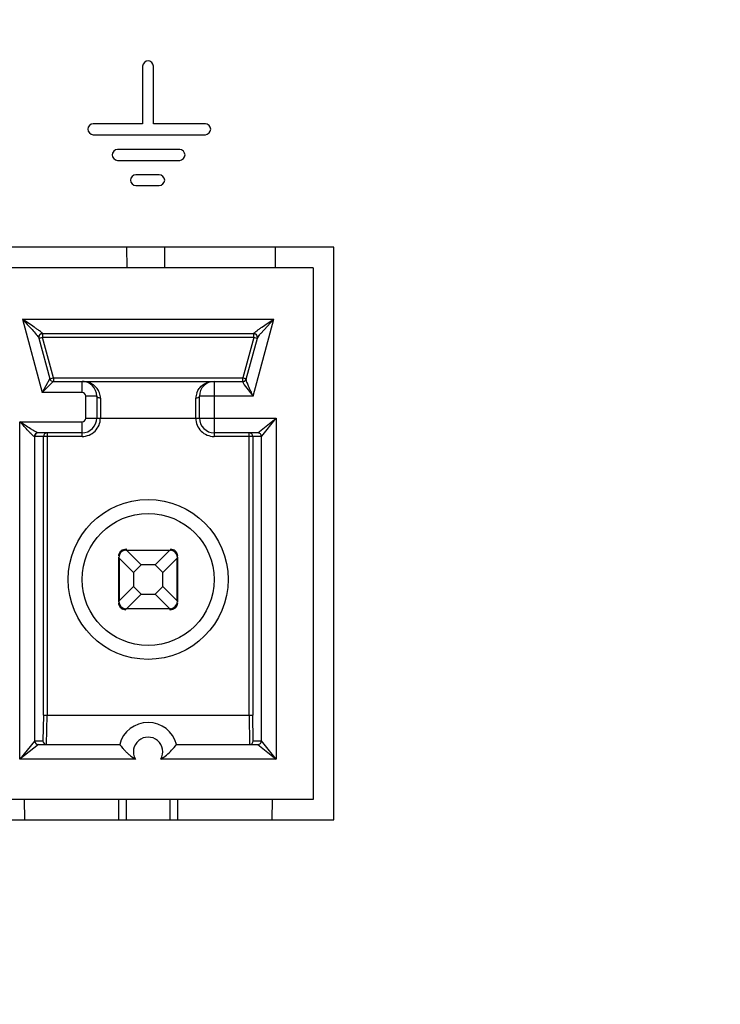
# Model space of a CAD drawing. Header units: inches. Extents: x 0 to 34, y 0 to 22.
# Tile 16 of 125: x 8.56 to 8.842, y 5.292 to 5.688. Entities that reach past the tile are written whole.
import ezdxf

# ---------------------------------------------------------------- set-up
doc = ezdxf.new("R2010")
doc.units = ezdxf.units.IN
doc.header["$LTSCALE"] = 1.87
doc.header["$MEASUREMENT"] = 0
doc.layers.get('0').update_dxf_attribs({"linetype": 'CONTINUOUS'})
doc.layers.add('DIMENSIONS', color=7, linetype='CONTINUOUS')
doc.styles.get("Standard").update_dxf_attribs({"font": 'txt', "width": 0.8})
doc.dimstyles.new('DIMSTYLE_2', dxfattribs={"dimtxt": 0.125, "dimasz": 0.18, "dimexe": 0.125, "dimexo": 0.0625, "dimgap": 0.09, "dimtad": 0, "dimtih": 1, "dimtoh": 1, "dimdec": 3, "dimlfac": 1.3333333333, "dimzin": 4, "dimdsep": 46, "dimtxsty": 'STANDARD', "dimblk": '_FILLED', "dimblk1": '_FILLED', "dimblk2": '_FILLED', "dimcen": 0.09, "dimadec": 0, "dimazin": 0, "dimtp": 0.001, "dimtm": 0.001, "dimtfac": 1, "dimtdec": 3, "dimtofl": 0, "dimtmove": 0, "dimatfit": 3, "dimldrblk": '_FILLED', "dimfxl": 1, "dimtolj": 1, "dimtzin": 4, "dimarcsym": 0})

# ---------------------------------------------------------------- blocks, each defined once
blk = doc.blocks.new('*D7')
at = {"layer": 'DIMENSIONS', "color": 2, "linetype": 'CONTINUOUS'}
blk.add_line((10.0188810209, 5.3034613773), (10.0188810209, 4.1254863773), dxfattribs=at)
at = {"layer": 'DIMENSIONS', "color": 2, "linetype": 'CONTINUOUS', "insert": (9.9563810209, 4.0629863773), "char_height": 0.125, "width": 1.425, "attachment_point": 3, "rotation": 90, "line_spacing_factor": 0.9}
blk.add_mtext('4.754{\\Ftxt.shx;\\W1.000000;\\H0.125000; }[120.74]', dxfattribs=at)
blk = doc.blocks.new('_FILLED')
at = {"color": 0, "linetype": 'BYBLOCK'}
blk.add_solid([(0, 0), (-1, 0.1736111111), (-1, -0.1736111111)], dxfattribs=at)
blk = doc.blocks.new('*D20')
at = {"layer": 'DIMENSIONS', "color": 2, "linetype": 'CONTINUOUS'}
blk.add_line((8.8549853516, 6.4662113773), (5.68896, 6.4662113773), dxfattribs=at)
at = {"layer": 'DIMENSIONS', "color": 2, "linetype": 'CONTINUOUS', "insert": (5.62646, 6.5287113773), "char_height": 0.125, "width": 1.325, "attachment_point": 3, "line_spacing_factor": 0.9}
blk.add_mtext('1.944{\\Ftxt.shx;\\W1.000000;\\H0.125000; }[49.39]', dxfattribs=at)

msp = doc.modelspace()

# ---------------------------------------------------------------- linework, layer by layer
at = {"color": 7, "linetype": 'CONTINUOUS'}
for p, q in [((8.6096270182, 5.669487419), (8.6096270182, 5.6462426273)), ((8.6140009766, 5.6462426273), (8.6140009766, 5.669487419)), ((8.6096270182, 5.6462426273), (8.5897603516, 5.6462426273)), ((8.6348853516, 5.6462426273), (8.6140009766, 5.6462426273)), ((8.5897603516, 5.641868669), (8.6348853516, 5.641868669)), ((8.6245499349, 5.6359072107), (8.5995457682, 5.6359072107)), ((8.5995457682, 5.6315332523), (8.6245499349, 5.6315332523)), ((8.6163509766, 5.6257353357), (8.6069103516, 5.6257353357)), ((8.6069103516, 5.6213603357), (8.6163509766, 5.6213603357)), ((8.6865363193, 5.5965361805), (7.1936583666, 5.5965361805)), ((8.6034476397, 5.5882861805), (8.6033267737, 5.5965361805)), ((8.618487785, 5.5965361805), (8.6184413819, 5.5882861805)), ((8.6629706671, 5.5965361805), (8.662924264, 5.5882861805)), ((8.6865363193, 5.3659613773), (8.6865363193, 5.5965361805)), ((8.6782863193, 5.5882861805), (7.2831145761, 5.5882861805)), ((8.6782863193, 5.5882861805), (8.6782863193, 5.3742113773)), ((8.5612671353, 5.5676170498), (8.569179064, 5.5380893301)), ((8.5612671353, 5.5676170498), (8.6624319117, 5.5676170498)), ((8.6541239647, 5.5366129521), (8.6624319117, 5.5676170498)), ((8.6571917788, 5.5618537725), (8.6624317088, 5.5676171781)), ((8.5678929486, 5.5600020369), (8.572284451, 5.5436127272)), ((8.5693589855, 5.5602349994), (8.5679545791, 5.5598586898)), ((8.5693589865, 5.5617113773), (8.5693190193, 5.5618306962)), ((8.5693589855, 5.5617113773), (8.5693589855, 5.5602349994)), ((8.6543396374, 5.5617113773), (8.5693589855, 5.5617113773)), ((8.5737105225, 5.5439948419), (8.5693589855, 5.5602349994)), ((8.6543396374, 5.5602349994), (8.5693589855, 5.5602349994)), ((8.6543396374, 5.5602349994), (8.6499881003, 5.5439948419)), ((8.6513742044, 5.5434635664), (8.6558056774, 5.5600020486)), ((8.6543396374, 5.5602349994), (8.6543396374, 5.5615135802)), ((8.655765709, 5.5598528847), (8.6543396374, 5.5602349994)), ((8.6543796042, 5.5618306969), (8.6543396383, 5.5617113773)), ((8.6546088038, 5.5618069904), (8.6543796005, 5.5618306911)), ((8.65580568, 5.5600020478), (8.6568268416, 5.5614251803)), ((8.5691790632, 5.5380893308), (8.5737039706, 5.542512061)), ((8.5721705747, 5.5434101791), (8.569179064, 5.5380893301)), ((8.5722844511, 5.5436127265), (8.5721705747, 5.5434101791)), ((8.572284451, 5.5436127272), (8.5737105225, 5.5439948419)), ((8.5737105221, 5.542518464), (8.6499881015, 5.542518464)), ((8.5737105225, 5.5439948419), (8.5737105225, 5.5425408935)), ((8.5737105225, 5.5439948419), (8.6499881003, 5.5439948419)), ((8.5852745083, 5.5380893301), (8.5852745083, 5.542518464)), ((8.6384241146, 5.542518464), (8.6384241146, 5.5203727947)), ((8.650163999, 5.5424136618), (8.6499481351, 5.5423991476)), ((8.6499881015, 5.542518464), (8.6499481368, 5.5423991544)), ((8.6499481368, 5.5423991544), (8.6500380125, 5.5419786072)), ((8.6499881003, 5.542518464), (8.6499881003, 5.5439948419)), ((8.6499881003, 5.5439948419), (8.6513925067, 5.5436185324)), ((8.6500380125, 5.5419786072), (8.6505152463, 5.5411833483)), ((8.6505152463, 5.5411833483), (8.6541239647, 5.5366129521)), ((8.5852745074, 5.5380893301), (8.569179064, 5.5380893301)), ((8.5911800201, 5.5366129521), (8.5867508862, 5.5366129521)), ((8.5867508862, 5.5277546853), (8.5867508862, 5.5366129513)), ((8.5911800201, 5.5366129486), (8.5911800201, 5.5277546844)), ((8.5926563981, 5.5358076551), (8.5926563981, 5.5277546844)), ((8.6310422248, 5.5277546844), (8.6310422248, 5.5358076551)), ((8.6325186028, 5.5277546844), (8.6325186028, 5.5366129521)), ((8.6541239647, 5.5366129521), (8.6325186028, 5.5366129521)), ((8.5867508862, 5.5277546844), (8.6634153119, 5.5277548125)), ((8.6560224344, 5.5218491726), (8.663415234, 5.5277548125)), ((8.6575847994, 5.5204669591), (8.6634151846, 5.527754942)), ((8.6634153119, 5.5277548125), (8.6634153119, 5.3904513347)), ((8.5602834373, 5.3904514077), (8.5602834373, 5.5262783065)), ((8.5602834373, 5.5262783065), (8.5852745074, 5.5262783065)), ((8.5852745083, 5.5203727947), (8.5852745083, 5.5262783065)), ((8.5852745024, 5.5203727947), (8.5660698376, 5.5203727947)), ((8.5661881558, 5.5203727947), (8.5661881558, 5.3978334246)), ((8.5852745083, 5.5218491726), (8.567516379, 5.5218491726)), ((8.5697187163, 5.4081672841), (8.5697187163, 5.5203727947)), ((8.5711948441, 5.5218491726), (8.5711948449, 5.4081681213)), ((8.6560318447, 5.5218491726), (8.6384241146, 5.5218491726)), ((8.657510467, 5.5203727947), (8.6384241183, 5.5203727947)), ((8.652503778, 5.4081681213), (8.652503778, 5.5218267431)), ((8.6539799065, 5.5203727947), (8.6539799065, 5.408167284)), ((8.657510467, 5.3978334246), (8.657510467, 5.5203727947)), ((8.6029910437, 5.4751015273), (8.6029910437, 5.4746050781)), ((8.6207075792, 5.4751015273), (8.6221839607, 5.4747192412)), ((8.6000382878, 5.4539357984), (8.6000382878, 5.4716523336)), ((8.6000504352, 5.471648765), (8.6000436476, 5.4717787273)), ((8.6001673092, 5.4713996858), (8.6000504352, 5.471648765)), ((8.6001673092, 5.4713996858), (8.6059437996, 5.4656231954)), ((8.6001673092, 5.4713996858), (8.6001673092, 5.4541884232)), ((8.6028728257, 5.4746012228), (8.6029941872, 5.4745930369)), ((8.6029910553, 5.4746050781), (8.6207075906, 5.4746050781)), ((8.6029941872, 5.4745930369), (8.603222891, 5.4744952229)), ((8.6090201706, 5.4686995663), (8.6032436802, 5.4744760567)), ((8.6204549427, 5.4744760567), (8.6032436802, 5.4744760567)), ((8.6204549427, 5.4744760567), (8.6146784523, 5.4686995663)), ((8.6177548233, 5.4656231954), (8.6235313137, 5.4713996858)), ((8.6204549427, 5.4744760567), (8.620704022, 5.4745929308)), ((8.620704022, 5.4745929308), (8.6208339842, 5.4745997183)), ((8.6235313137, 5.4541884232), (8.6235313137, 5.4713996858)), ((8.6236482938, 5.4716491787), (8.6235504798, 5.471420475)), ((8.6236564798, 5.4717705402), (8.6236482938, 5.4716491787)), ((8.6236603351, 5.4720134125), (8.6236603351, 5.4722480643)), ((8.6236603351, 5.4716523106), (8.6236603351, 5.4539357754)), ((8.6059437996, 5.4656231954), (8.6090201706, 5.4686995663)), ((8.6146784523, 5.4686995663), (8.6090201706, 5.4686995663)), ((8.6146784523, 5.4686995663), (8.6177548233, 5.4656231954)), ((8.6059437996, 5.4656231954), (8.6059437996, 5.4599649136)), ((8.6177548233, 5.4599649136), (8.6177548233, 5.4656231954)), ((8.6059437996, 5.4599649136), (8.6001673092, 5.4541884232)), ((8.6090201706, 5.4568885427), (8.6059437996, 5.4599649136)), ((8.6177548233, 5.4599649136), (8.6146784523, 5.4568885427)), ((8.6235313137, 5.4541884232), (8.6177548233, 5.4599649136)), ((8.6032436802, 5.4511120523), (8.6090201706, 5.4568885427)), ((8.6090201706, 5.4568885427), (8.6146784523, 5.4568885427)), ((8.6146784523, 5.4568885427), (8.6204549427, 5.4511120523)), ((8.6000382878, 5.4535746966), (8.6000382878, 5.4533400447)), ((8.6000421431, 5.4538175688), (8.6000503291, 5.4539389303)), ((8.6000503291, 5.4539389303), (8.6001481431, 5.454167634)), ((8.6029946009, 5.4509951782), (8.6028646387, 5.4509883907)), ((8.6207075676, 5.4509830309), (8.6029910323, 5.4509830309)), ((8.6032436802, 5.4511120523), (8.6029946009, 5.4509951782)), ((8.6032436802, 5.4511120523), (8.6204549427, 5.4511120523)), ((8.6207044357, 5.4509950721), (8.6204757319, 5.4510928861)), ((8.6208257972, 5.4509868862), (8.6207044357, 5.4509950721)), ((8.6207075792, 5.4504865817), (8.6207075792, 5.4509830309)), ((8.6235313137, 5.4541884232), (8.6236481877, 5.453939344)), ((8.6236481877, 5.453939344), (8.6236549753, 5.4538093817)), ((8.6029910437, 5.4504865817), (8.6015146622, 5.4508688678)), ((8.5697187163, 5.4081672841), (8.5695287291, 5.3978334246)), ((8.5697187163, 5.4081680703), (8.6539799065, 5.4081680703)), ((8.5710048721, 5.3963570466), (8.5711948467, 5.4081681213)), ((8.6525037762, 5.4081681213), (8.6526937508, 5.3963570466)), ((8.6541698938, 5.3978334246), (8.6539799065, 5.408167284)), ((8.5676761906, 5.3963570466), (8.5602832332, 5.3904515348)), ((8.5661138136, 5.3977392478), (8.5602835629, 5.3904514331)), ((8.5661881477, 5.3978321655), (8.5661138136, 5.3977392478)), ((8.5661881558, 5.3978334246), (8.5695287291, 5.3978334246)), ((8.5676667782, 5.3963570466), (8.600413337, 5.3963570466)), ((8.6232852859, 5.3963570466), (8.6560318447, 5.3963570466)), ((8.6541698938, 5.3978334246), (8.657510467, 5.3978334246)), ((8.6560224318, 5.3963570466), (8.6634152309, 5.3904515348)), ((8.6634153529, 5.3904510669), (8.6575222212, 5.3978174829)), ((8.6067350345, 5.3904514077), (8.5602834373, 5.3904514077)), ((8.6634153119, 5.3904513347), (8.6169635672, 5.3904513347)), ((8.6782863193, 5.3742113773), (7.1936583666, 5.3742113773)), ((8.5622148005, 5.3659613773), (8.5620939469, 5.3742113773)), ((8.6000382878, 5.3659613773), (8.6000382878, 5.3742113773)), ((8.6029910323, 5.3742113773), (8.6029910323, 5.3659613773)), ((8.6207075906, 5.3659613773), (8.6207075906, 5.3742113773)), ((8.6236603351, 5.3742113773), (8.6236603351, 5.3659613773)), ((8.6617201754, 5.3742113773), (8.6616737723, 5.3659613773)), ((7.1936583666, 5.3659613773), (8.6865363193, 5.3659613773))]:
    msp.add_line(p, q, dxfattribs=at)
for radius in [0.0321850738, 0.0265748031]:
    msp.add_circle((8.6118493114, 5.4627940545), radius, dxfattribs=at)
for centre, radius, start, end in [((8.5693589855, 5.5602349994), 0.001476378, 89.9999999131, 195), ((8.6543396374, 5.5602349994), 0.001476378, 344.9999999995, 90), ((8.6905098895, 5.5331144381), 0.0440005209, 139.2198006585, 139.9528085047), ((8.5737105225, 5.5439948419), 0.001476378, 195.0000002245, 270), ((8.5852745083, 5.5366129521), 0.0059055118, 359.9999659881, 90.0000000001), ((8.6384241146, 5.5366129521), 0.0059055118, 89.9984972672, 180), ((8.6499881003, 5.5439948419), 0.001476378, 270, 345.0000000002), ((8.5852745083, 5.5366129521), 0.0014763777, 359.9999660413, 90.0000339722), ((8.5865052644, 5.5358047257), 0.0061511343, 0.027285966, 20.3335755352), ((8.6371935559, 5.5358046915), 0.0061513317, 159.6707389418, 179.9723961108), ((8.5852745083, 5.5277546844), 0.0073818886, 269.9999542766, 360), ((8.5852745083, 5.5277546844), 0.0014763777, 269.9999660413, 3.39722e-05), ((8.5852745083, 5.5277546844), 0.0059055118, 269.9999999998, 360), ((8.6384241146, 5.5277546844), 0.007381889, 180, 270.0000286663), ((8.6384241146, 5.5277546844), 0.0059055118, 180, 270.0000000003), ((8.5676639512, 5.520373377), 0.0014757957, 89.9870702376, 180.0226083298), ((8.5711945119, 5.520373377), 0.0014757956, 89.9870695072, 180.0226090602), ((8.6525041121, 5.5203733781), 0.0014757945, 359.9773472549, 90.0129741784), ((8.656033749, 5.5203734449), 0.0014767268, 0.0715166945, 89.9964657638), ((8.6029910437, 5.4716523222), 0.0029527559, 90, 179.9997786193), ((8.6029964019, 5.4742286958), 0.0003497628, 45.0095822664, 49.6428266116), ((8.6207075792, 5.4716523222), 0.0029527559, 0, 89.9997786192), ((8.6207447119, 5.4721393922), 0.0029541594, 48.98798427, 60.8436828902), ((8.6232839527, 5.471646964), 0.0003497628, 315.0095822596, 319.6428266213), ((8.6029910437, 5.4539357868), 0.0029527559, 180, 269.9997786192), ((8.6004146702, 5.453941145), 0.0003497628, 135.0095822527, 139.6428266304), ((8.602953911, 5.4534487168), 0.0029541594, 228.9879842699, 240.8436828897), ((8.620702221, 5.4513594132), 0.0003497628, 225.0095822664, 229.6428266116), ((8.6207075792, 5.4539357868), 0.0029527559, 270, 359.9997786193), ((8.6118493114, 5.3934042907), 0.0118110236, 14.4775121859, 165.5224878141), ((8.5676648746, 5.3978327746), 0.0014767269, 180.0715289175, 269.9964389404), ((8.5710044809, 5.3978327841), 0.0014757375, 179.9751317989, 270.0151896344), ((8.6118493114, 5.3934042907), 0.0059053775, 329.9979909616, 210.0012922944), ((8.6526941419, 5.3978327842), 0.0014757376, 269.9848155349, 0.0248630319), ((8.6560337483, 5.3978327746), 0.0014767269, 270.0035613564, 359.9284706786)]:
    msp.add_arc(centre, radius, start, end, dxfattribs=at)
for points in [[(8.6118134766, 5.6716738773), (8.6107827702, 5.6716738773), (8.6096270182, 5.6705181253), (8.6096270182, 5.669487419)], [(8.6140009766, 5.669487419), (8.6140009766, 5.6705183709), (8.6128444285, 5.6716738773), (8.6118134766, 5.6716738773)], [(8.5897603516, 5.6462426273), (8.5887293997, 5.6462426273), (8.5875728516, 5.6450871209), (8.5875728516, 5.644056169)], [(8.6370728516, 5.644056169), (8.6370728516, 5.6450871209), (8.6359163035, 5.6462426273), (8.6348853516, 5.6462426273)], [(8.5875728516, 5.644056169), (8.5875728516, 5.6430249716), (8.5887291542, 5.641868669), (8.5897603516, 5.641868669)], [(8.6348853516, 5.641868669), (8.635916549, 5.641868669), (8.6370728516, 5.6430249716), (8.6370728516, 5.644056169)], [(8.5995457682, 5.6359072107), (8.5985150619, 5.6359072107), (8.5973593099, 5.6347514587), (8.5973593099, 5.6337207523)], [(8.5973593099, 5.6337207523), (8.5973593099, 5.6326898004), (8.5985148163, 5.6315332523), (8.5995457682, 5.6315332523)], [(8.6267374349, 5.6337207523), (8.6267374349, 5.6347517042), (8.6255808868, 5.6359072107), (8.6245499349, 5.6359072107)], [(8.6245499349, 5.6315332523), (8.6255811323, 5.6315332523), (8.6267374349, 5.6326895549), (8.6267374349, 5.6337207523)], [(8.6069103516, 5.6257353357), (8.6058793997, 5.6257353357), (8.6047238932, 5.6245787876), (8.6047238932, 5.6235478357)], [(8.6185384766, 5.6235478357), (8.6185384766, 5.6245790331), (8.617382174, 5.6257353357), (8.6163509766, 5.6257353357)], [(8.6047238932, 5.6235478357), (8.6047238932, 5.6225168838), (8.6058793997, 5.6213603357), (8.6069103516, 5.6213603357)], [(8.6163509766, 5.6213603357), (8.617382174, 5.6213603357), (8.6185384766, 5.6225166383), (8.6185384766, 5.6235478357)], [(8.5737039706, 5.542512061), (8.5737061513, 5.5425141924), (8.573708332, 5.5425163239), (8.5737105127, 5.5425184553)], [(8.6575104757, 5.5203740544), (8.6575225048, 5.5203890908), (8.657534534, 5.5204041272), (8.6575465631, 5.5204191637)], [(8.6575465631, 5.5204191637), (8.6575593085, 5.5204350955), (8.657572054, 5.5204510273), (8.6575847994, 5.5204669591)], [(8.6575222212, 5.3978174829), (8.6575183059, 5.3978223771), (8.6575143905, 5.3978272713), (8.6575104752, 5.3978321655)]]:
    msp.add_open_spline(points, degree=3, dxfattribs=at)
for points, knots in [([(8.5693190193, 5.5618306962), (8.569256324, 5.5620179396), (8.5687927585, 5.5623657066), (8.568086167, 5.5629561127), (8.5671002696, 5.5636512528), (8.5656284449, 5.5646821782), (8.5636678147, 5.5660073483), (8.5620755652, 5.5670753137), (8.5612671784, 5.5676168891)], [0, 0, 0, 0, 0.0596382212, 0.1621485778, 0.2859691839, 0.420752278, 0.7061191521, 1, 1, 1, 1]), ([(8.5612671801, 5.5676168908), (8.5619250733, 5.5669052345), (8.563222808, 5.5655029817), (8.5650861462, 5.5634610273), (8.5665258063, 5.5618603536), (8.5674249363, 5.5607474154), (8.5677827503, 5.5602779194), (8.567871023, 5.5600649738)], [0, 0, 0, 0, 0.2895270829, 0.5706388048, 0.8263771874, 0.9311356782, 1, 1, 1, 1]), ([(8.6543796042, 5.5618306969), (8.6544422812, 5.5620179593), (8.6549059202, 5.5623657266), (8.6556125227, 5.5629561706), (8.6565984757, 5.5636513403), (8.6580703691, 5.5646822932), (8.6600309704, 5.566007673), (8.6616235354, 5.5670752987), (8.6624319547, 5.5676168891)], [0, 0, 0, 0, 0.0596393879, 0.1621508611, 0.2859718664, 0.4207549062, 0.7061209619, 1, 1, 1, 1]), ([(8.5693190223, 5.5618306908), (8.5688852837, 5.5618260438), (8.5679789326, 5.5614024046), (8.5677825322, 5.5604140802), (8.5678929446, 5.5600020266)], [0, 0, 0, 0, 0.5041689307, 1, 1, 1, 1]), ([(8.567871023, 5.5600649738), (8.56787551, 5.5600541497), (8.5678835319, 5.5600334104), (8.5678902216, 5.5600121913), (8.5678929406, 5.5600020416)], [0, 0, 0, 0, 0.5272143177, 1, 1, 1, 1]), ([(8.6558056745, 5.5600020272), (8.6559058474, 5.5603758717), (8.6557701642, 5.5612698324), (8.6550044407, 5.5617320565), (8.6546088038, 5.5618069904)], [0, 0, 0, 0, 0.490098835, 1, 1, 1, 1]), ([(8.5910509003, 5.5399861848), (8.5903240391, 5.5408167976), (8.5884916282, 5.5421010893), (8.5863209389, 5.5425184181), (8.5852745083, 5.542518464)], [0, 0, 0, 0, 0.5133269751, 1, 1, 1, 1]), ([(8.6326473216, 5.539985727), (8.6333741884, 5.5408164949), (8.6352067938, 5.5421011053), (8.6373778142, 5.5425184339), (8.6384244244, 5.542518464)], [0, 0, 0, 0, 0.5133114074, 1, 1, 1, 1]), ([(8.6513742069, 5.5434635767), (8.6513030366, 5.5431979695), (8.6509896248, 5.5426903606), (8.6504442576, 5.5424535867), (8.650163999, 5.5424136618)], [0, 0, 0, 0, 0.4927329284, 1, 1, 1, 1]), ([(8.6541239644, 5.536612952), (8.6538026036, 5.5372978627), (8.6531822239, 5.5386235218), (8.6523115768, 5.5405082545), (8.6516999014, 5.5420519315), (8.6513337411, 5.5430024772), (8.6513605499, 5.5433773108)], [0, 0, 0, 0, 0.3098182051, 0.6003830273, 0.8461091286, 1, 1, 1, 1]), ([(8.6513605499, 5.5433773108), (8.6513616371, 5.543392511), (8.6513647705, 5.543421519), (8.6513706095, 5.5434501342), (8.6513742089, 5.5434635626)], [0, 0, 0, 0, 0.5229330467, 1, 1, 1, 1]), ([(8.5922730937, 5.5379421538), (8.5922010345, 5.5381373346), (8.5918885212, 5.5388706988), (8.5914383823, 5.539543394), (8.5910509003, 5.5399861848)], [0, 0, 0, 0, 0.2612313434, 1, 1, 1, 1]), ([(8.6314253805, 5.5379417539), (8.6314974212, 5.5381369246), (8.6318098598, 5.5388702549), (8.6322599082, 5.5395429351), (8.6326473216, 5.539985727)], [0, 0, 0, 0, 0.2612312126, 1, 1, 1, 1]), ([(8.5926563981, 5.5358076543), (8.5924730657, 5.535807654), (8.5919307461, 5.5358528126), (8.5911800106, 5.5362158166), (8.5911800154, 5.5366129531)], [0, 0, 0, 0, 0.3158349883, 1, 1, 1, 1]), ([(8.6325186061, 5.5366129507), (8.632518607, 5.536506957), (8.6322512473, 5.5359297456), (8.6315279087, 5.5358076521), (8.6310422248, 5.5358076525)], [0, 0, 0, 0, 0.1791410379, 1, 1, 1, 1]), ([(8.5660098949, 5.520381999), (8.5658516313, 5.520425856), (8.565505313, 5.5207068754), (8.5649498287, 5.5212066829), (8.5642762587, 5.5218954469), (8.5632555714, 5.5229767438), (8.5619183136, 5.5244512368), (8.5608360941, 5.5256605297), (8.5602834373, 5.5262785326)], [0, 0, 0, 0, 0.0597954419, 0.1561486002, 0.2756103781, 0.4090231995, 0.6981352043, 1, 1, 1, 1]), ([(8.5675163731, 5.5218491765), (8.5673533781, 5.521849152), (8.5669454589, 5.5220332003), (8.5662765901, 5.5223806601), (8.5654342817, 5.5228908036), (8.5641360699, 5.5237124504), (8.5624070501, 5.5248527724), (8.5610034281, 5.5257954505), (8.56028364, 5.5262783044)], [0, 0, 0, 0, 0.0575095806, 0.1514701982, 0.2696264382, 0.4033267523, 0.6941869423, 1, 1, 1, 1]), ([(8.5660698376, 5.5203727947), (8.5660603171, 5.5203727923), (8.5660400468, 5.5203746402), (8.5660202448, 5.5203791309), (8.5660098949, 5.520381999)], [0, 0, 0, 0, 0.4699048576, 1, 1, 1, 1]), ([(8.5675163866, 5.5218491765), (8.5671462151, 5.5218491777), (8.5663712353, 5.5215268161), (8.5660698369, 5.5207483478), (8.5660698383, 5.5203727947)], [0, 0, 0, 0, 0.4963916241, 1, 1, 1, 1]), ([(8.6010153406, 5.4743685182), (8.601283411, 5.4746019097), (8.6019130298, 5.4749743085), (8.6026326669, 5.4751015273), (8.6029910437, 5.4751015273)], [0, 0, 0, 0, 0.4979386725, 1, 1, 1, 1]), ([(8.6000382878, 5.4722480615), (8.6000382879, 5.4726442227), (8.6002148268, 5.4734501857), (8.6007134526, 5.4741056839), (8.6010153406, 5.4743685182)], [0, 0, 0, 0, 0.4974188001, 1, 1, 1, 1]), ([(8.6000436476, 5.4717787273), (8.6000433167, 5.4717829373), (8.6000427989, 5.4717915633), (8.6000428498, 5.4718002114), (8.6000430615, 5.4718046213)], [0, 0, 0, 0, 0.4888888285, 1, 1, 1, 1]), ([(8.6208339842, 5.4745997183), (8.6208381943, 5.4746000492), (8.6208468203, 5.4746005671), (8.6208554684, 5.4746005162), (8.6208598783, 5.4746003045)], [0, 0, 0, 0, 0.4888888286, 1, 1, 1, 1]), ([(8.6226832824, 5.4743685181), (8.6229851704, 5.4741056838), (8.6234837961, 5.4734501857), (8.623660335, 5.4726442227), (8.6236603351, 5.4722480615)], [0, 0, 0, 0, 0.5025812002, 1, 1, 1, 1]), ([(8.6010153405, 5.4512195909), (8.6007134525, 5.4514824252), (8.6002148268, 5.4521379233), (8.6000382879, 5.4529438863), (8.6000382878, 5.4533400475)], [0, 0, 0, 0, 0.5025812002, 1, 1, 1, 1]), ([(8.6028646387, 5.4509883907), (8.6028604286, 5.4509880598), (8.6028518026, 5.4509875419), (8.6028431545, 5.4509875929), (8.6028387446, 5.4509878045)], [0, 0, 0, 0, 0.4888888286, 1, 1, 1, 1]), ([(8.6226832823, 5.4512195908), (8.6224152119, 5.4509861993), (8.6217855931, 5.4506138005), (8.621065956, 5.4504865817), (8.6207075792, 5.4504865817)], [0, 0, 0, 0, 0.4979386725, 1, 1, 1, 1]), ([(8.6236603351, 5.4533400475), (8.623660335, 5.4529438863), (8.6234837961, 5.4521379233), (8.6229851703, 5.4514824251), (8.6226832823, 5.4512195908)], [0, 0, 0, 0, 0.4974188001, 1, 1, 1, 1]), ([(8.6236549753, 5.4538093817), (8.6236553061, 5.4538051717), (8.623655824, 5.4537965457), (8.6236557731, 5.4537878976), (8.6236555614, 5.4537834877)], [0, 0, 0, 0, 0.4888888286, 1, 1, 1, 1]), ([(8.600413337, 5.3963570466), (8.6004324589, 5.3963570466), (8.6004609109, 5.3962608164), (8.6005806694, 5.3961636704), (8.6007393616, 5.3959322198), (8.6010816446, 5.3955237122), (8.6016203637, 5.3948681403), (8.6024011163, 5.3940009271), (8.6033228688, 5.3930599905), (8.6047207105, 5.3917913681), (8.6058946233, 5.3909367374), (8.6067349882, 5.3904515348)], [0, 0, 0, 0, 0.0065940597, 0.026074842, 0.0576180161, 0.100015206, 0.2115405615, 0.3490609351, 0.5027436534, 0.66537127, 1, 1, 1, 1]), ([(8.6169636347, 5.3904515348), (8.6185937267, 5.3913927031), (8.6208046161, 5.3933318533), (8.6226688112, 5.3955687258), (8.6232852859, 5.3963570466)], [0, 0, 0, 0, 0.6503701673, 1, 1, 1, 1])]:
    msp.add_open_spline(points, degree=3, knots=knots, dxfattribs=at)

# ---------------------------------------------------------------- dimensions: what is measured, and where the dimension line sits
at = {"layer": 'DIMENSIONS', "color": 2, "linetype": 'CONTINUOUS'}
for feature_location, offset, dtype, origin, picture, middle in [((8.8549853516, 6.4662113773), (-3.1660253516, 0), 0, (8.9174853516, 5.0079863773), '*D20', (4.96396, 6.4662113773)), ((10.0188810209, 5.3034613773), (0, -1.177975), 1, (6.4537353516, 5.3659613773), '*D7', (10.0188810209, 3.3504863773))]:
    dim = msp.add_ordinate_dim(feature_location=feature_location, offset=offset, dtype=dtype, origin=origin, dimstyle='DIMSTYLE_2', override={"dimtad": 1, "dimtih": 0, "dimtoh": 0}, dxfattribs=at)
    dim.commit()
    dim.dimension.update_dxf_attribs({"geometry": picture, "text_midpoint": middle})

doc.saveas('drawing.dxf')
